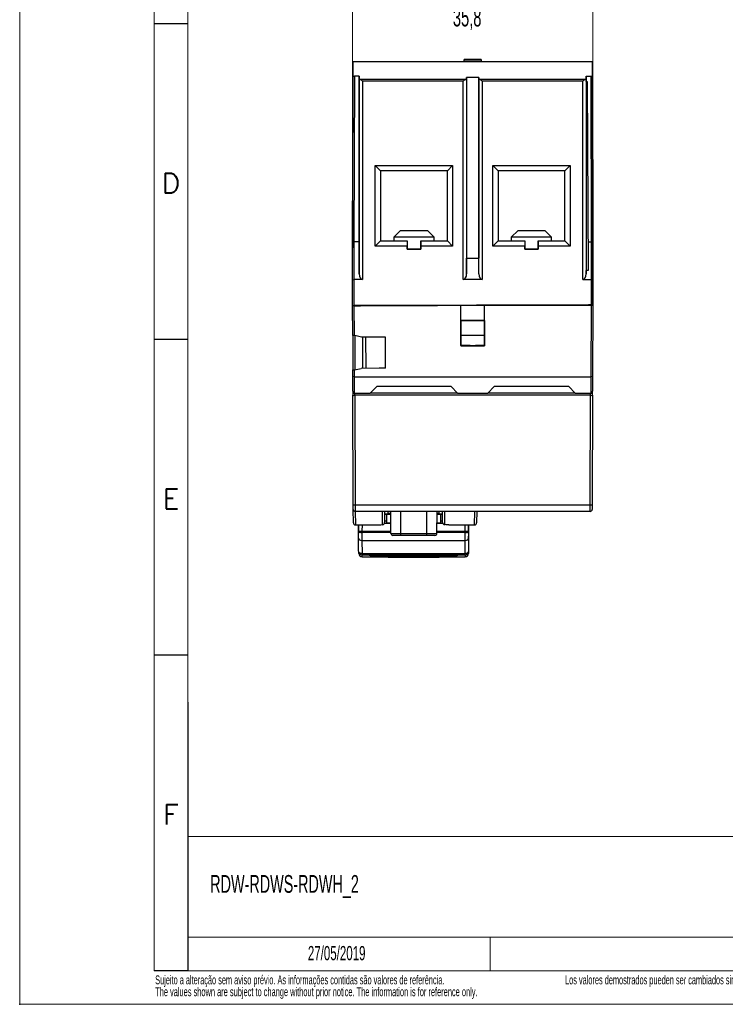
# Model space of a CAD drawing. Header units: millimetres. Extents: x 0 to 210, y 0 to 297.
# Tile 1 of 4: x 0 to 105, y 0 to 147. Entities that reach past the tile are written whole.
import ezdxf

# ---------------------------------------------------------------- set-up
doc = ezdxf.new("R2010")
doc.units = ezdxf.units.MM
doc.header["$PDSIZE"] = -1
doc.layers.add('FORMATO', color=7, linetype='Continuous')
doc.layers.add('LEGENDA', color=7, linetype='Continuous')
doc.styles.add('SLDTEXTSTYLE0', font='ROMANS')
doc.styles.add('SLDTEXTSTYLE1', font='TXT', dxfattribs={"width": 0.605})
doc.styles.add('SLDTEXTSTYLE2', font='TXT', dxfattribs={"width": 0.569583})
doc.dimstyles.new('SLDDIMSTYLE0', dxfattribs={"dimtxt": 2.7, "dimasz": 2.7, "dimexe": 0, "dimexo": 0.0625, "dimgap": 0.675, "dimtad": 0, "dimdec": 1, "dimrnd": 1e-09, "dimzin": 12, "dimdsep": 46, "dimtxsty": 'SLDTEXTSTYLE1', "dimsah": 1, "dimcen": 0.09, "dimadec": 0, "dimazin": 3, "dimtfac": 1, "dimtdec": 3, "dimtofl": 0, "dimtmove": 0, "dimatfit": 3, "dimfxl": 0, "dimfrac": 2, "dimtolj": 1, "dimtzin": 12, "dimarcsym": 0})

# ---------------------------------------------------------------- blocks, each defined once
blk = doc.blocks.new('SW_NOTE_0')
at = {"color": 0, "linetype": 'Continuous', "lineweight": 0, "attachment_point": 1}
for s, insert, char_height, style in [('Sujeito a alteração sem aviso prévio. As informações contidas são valores de referência.                                                           Los valores demostrados pueden ser cambiados sin aviso previo. La información és de referencia solamente.', (0, 1.71), 1.32292, 'SLDTEXTSTYLE2'), ('The values shown are subject to change without prior notice. The information is for reference only.', (0, -0.06), 1.3229, 'SLDTEXTSTYLE1')]:
    blk.add_mtext(s, dxfattribs=dict(at, insert=insert, char_height=char_height, style=style))
blk = doc.blocks.new('_D_6')
at = {"color": 7, "linetype": 'Continuous', "lineweight": 18}
for p, q in [((63.61, 153.03), (62.85, 153.03)), ((62.85, 153.03), (62.85, 148.83)), ((71.22, 153.03), (71.99, 153.03)), ((71.99, 153.03), (71.99, 148.83)), ((49.53, 105.1), (49.53, 149.94)), ((85.3, 105.19), (85.3, 149.94)), ((49.53, 149.19), (60.74, 149.19)), ((62.85, 148.83), (63.61, 148.83)), ((71.99, 148.83), (71.22, 148.83)), ((85.3, 149.19), (74.1, 149.19))]:
    blk.add_line(p, q, dxfattribs=at)
for points in [[(49.53, 149.19), (52.23, 148.84), (52.23, 149.54)], [(85.3, 149.19), (82.6, 149.54), (82.6, 148.84)]]:
    blk.add_solid(points, dxfattribs=at)
at = {"color": 7, "linetype": 'Continuous', "lineweight": 18, "char_height": 2.7, "attachment_point": 1, "style": 'SLDTEXTSTYLE1'}
for s, insert in [('1,408', (63.61, 152.31)), ('35,8', (64.46, 148.32))]:
    blk.add_mtext(s, dxfattribs=dict(at, insert=insert))

msp = doc.modelspace()

# ---------------------------------------------------------------- linework, layer by layer
at = {"color": 7, "linetype": 'Continuous', "lineweight": 25}
for p, q in [((49.6, 138.36), (49.61, 140.41)), ((49.61, 140.41), (85.22, 140.41)), ((68.66, 140.69), (66.16, 140.69)), ((66.16, 140.69), (66.16, 140.68)), ((66.16, 140.43), (66.16, 140.68)), ((66.16, 140.41), (66.16, 140.43)), ((68.66, 140.69), (68.66, 140.68)), ((68.66, 140.68), (68.66, 140.43)), ((68.66, 140.41), (68.66, 140.43)), ((85.22, 138.36), (85.22, 140.41)), ((49.51, 104.01), (49.6, 138.36)), ((49.54, 113.51), (49.61, 138.24)), ((49.61, 138.24), (49.6, 138.36)), ((49.61, 138.24), (49.81, 138.21)), ((49.81, 138.21), (49.74, 113.57)), ((50.51, 138.21), (49.81, 138.21)), ((50.52, 137.81), (50.51, 138.21)), ((50.51, 138.21), (50.51, 113.57)), ((68.31, 138.01), (66.51, 138.01)), ((66.51, 137.81), (66.51, 138.01)), ((66.51, 138.01), (66.51, 111.14)), ((68.32, 137.81), (68.31, 138.01)), ((68.31, 138.01), (68.31, 111.14)), ((84.31, 138.21), (85.02, 138.21)), ((84.31, 138.21), (84.31, 137.81)), ((84.31, 137.41), (84.31, 138.21)), ((85.02, 138.21), (85.22, 138.24)), ((85.09, 113.57), (85.02, 138.21)), ((85.22, 138.24), (85.22, 138.36)), ((85.31, 104.19), (85.22, 138.36)), ((85.22, 138.24), (85.29, 113.51)), ((50.52, 108.8), (50.52, 137.81)), ((50.52, 136.92), (50.52, 137.41)), ((50.52, 137.41), (50.52, 137.41)), ((50.52, 137.41), (50.52, 136.92)), ((50.58, 137.78), (66.44, 137.78)), ((51.02, 137.48), (51.02, 107.94)), ((66.01, 137.48), (51.02, 137.48)), ((66.01, 107.94), (66.01, 137.48)), ((66.51, 137.81), (66.51, 108.8)), ((68.32, 108.8), (68.32, 137.81)), ((68.38, 137.78), (84.24, 137.78)), ((68.82, 137.48), (68.82, 107.94)), ((83.81, 137.48), (68.82, 137.48)), ((83.81, 107.94), (83.81, 137.48)), ((84.31, 137.81), (84.31, 108.8)), ((84.31, 137.41), (84.31, 109.29)), ((84.31, 137.41), (84.46, 137.41)), ((84.46, 137.41), (84.61, 109.29)), ((52.9, 124.92), (64.42, 124.92)), ((52.9, 112.91), (52.9, 124.92)), ((52.9, 124.92), (53.69, 124.14)), ((63.64, 124.14), (64.42, 124.92)), ((64.42, 124.92), (64.42, 112.91)), ((70.4, 124.92), (81.92, 124.92)), ((70.4, 112.91), (70.4, 124.92)), ((70.4, 124.92), (71.19, 124.14)), ((81.92, 124.92), (81.14, 124.14)), ((81.92, 124.92), (81.92, 112.91)), ((53.69, 124.14), (53.69, 113.69)), ((63.64, 124.14), (53.69, 124.14)), ((63.64, 113.69), (63.64, 124.14)), ((71.19, 124.14), (71.19, 113.69)), ((81.14, 124.14), (71.19, 124.14)), ((81.14, 113.69), (81.14, 124.14)), ((56.66, 115.25), (55.66, 114.25)), ((56.66, 115.25), (60.66, 115.25)), ((61.66, 114.25), (60.66, 115.25)), ((74.16, 115.25), (73.16, 114.25)), ((74.16, 115.25), (78.16, 115.25)), ((79.16, 114.25), (78.16, 115.25)), ((49.54, 113.51), (49.74, 113.57)), ((49.54, 107.89), (49.54, 113.51)), ((49.74, 113.57), (49.74, 107.94)), ((50.51, 113.57), (49.74, 113.57)), ((49.74, 113.57), (49.74, 113.57)), ((50.51, 113.57), (50.52, 108.8)), ((52.9, 112.91), (53.69, 113.69)), ((53.69, 113.69), (57.66, 113.69)), ((55.66, 114.25), (55.66, 113.69)), ((61.66, 114.25), (55.66, 114.25)), ((57.66, 113.69), (57.66, 112.91)), ((57.66, 113.69), (57.66, 112.46)), ((59.67, 113.69), (59.67, 112.46)), ((59.67, 112.91), (59.67, 113.69)), ((59.67, 113.69), (63.64, 113.69)), ((61.66, 113.69), (61.66, 114.25)), ((63.64, 113.69), (64.42, 112.91)), ((70.4, 112.91), (71.19, 113.69)), ((71.19, 113.69), (75.16, 113.69)), ((73.16, 114.25), (73.16, 113.69)), ((79.16, 114.25), (73.16, 114.25)), ((75.16, 113.69), (75.16, 112.91)), ((75.16, 113.69), (75.16, 112.46)), ((77.17, 113.69), (77.17, 112.46)), ((77.17, 112.91), (77.17, 113.69)), ((77.17, 113.69), (81.14, 113.69)), ((79.16, 113.69), (79.16, 114.25)), ((81.14, 113.69), (81.92, 112.91)), ((84.59, 113.57), (85.09, 113.57)), ((85.09, 107.94), (85.09, 113.57)), ((85.09, 113.57), (85.09, 113.57)), ((85.09, 113.57), (85.29, 113.51)), ((85.29, 113.51), (85.29, 107.88)), ((57.66, 112.91), (52.9, 112.91)), ((57.66, 112.46), (57.66, 112.91)), ((59.67, 112.46), (57.66, 112.46)), ((57.66, 112.46), (57.66, 112.46)), ((57.66, 112.46), (59.67, 112.46)), ((59.67, 112.46), (59.67, 112.91)), ((64.42, 112.91), (59.67, 112.91)), ((59.67, 112.46), (59.67, 112.46)), ((75.16, 112.91), (70.4, 112.91)), ((75.16, 112.46), (75.16, 112.91)), ((77.17, 112.46), (75.16, 112.46)), ((75.16, 112.46), (75.16, 112.46)), ((75.16, 112.46), (77.17, 112.46)), ((77.17, 112.46), (77.17, 112.91)), ((81.92, 112.91), (77.17, 112.91)), ((77.17, 112.46), (77.17, 112.46)), ((66.51, 108.8), (66.51, 111.14)), ((66.51, 111.14), (68.31, 111.14)), ((68.32, 108.8), (68.31, 111.14)), ((49.51, 109.4), (49.53, 109.4)), ((49.52, 107.09), (49.51, 109.4)), ((84.31, 108.8), (84.31, 109.29)), ((84.61, 109.29), (84.31, 109.29)), ((85.3, 109.4), (85.31, 109.4)), ((85.31, 107.09), (85.31, 109.4)), ((49.53, 104.01), (49.54, 107.89)), ((49.54, 107.89), (49.74, 107.94)), ((49.74, 107.94), (49.73, 104.01)), ((49.74, 107.94), (49.74, 107.94)), ((51.02, 107.94), (49.74, 107.94)), ((68.82, 107.94), (66.01, 107.94)), ((83.81, 107.94), (85.09, 107.94)), ((85.09, 107.94), (85.09, 107.94)), ((85.1, 104.19), (85.09, 107.94)), ((85.09, 107.94), (85.29, 107.88)), ((85.29, 107.88), (85.3, 104.19)), ((50.69, 104.01), (85.1, 104.19)), ((84.64, 104.18), (67.96, 104.1)), ((73.16, 104.12), (73.16, 104.1)), ((79.16, 104.1), (79.16, 104.15)), ((84.64, 104.19), (84.64, 104.18)), ((85.31, 104.19), (84.64, 104.18)), ((85.3, 104.19), (85.1, 104.19)), ((85.3, 104.1), (85.3, 104.19)), ((85.31, 104.19), (85.3, 104.19)), ((85.31, 104.19), (85.31, 104.19)), ((49.51, 104.01), (49.53, 104.01)), ((49.53, 104.01), (49.51, 104.01)), ((49.55, 99.6), (49.53, 104.01)), ((49.73, 104.01), (49.53, 104.01)), ((49.73, 104.1), (65.66, 104.1)), ((49.73, 104.01), (49.75, 99.6)), ((49.73, 104.01), (50.69, 104.01)), ((65.66, 104.1), (69.16, 104.1)), ((69.16, 101.85), (69.16, 104.1)), ((69.16, 104.1), (85.1, 104.1)), ((85.06, 93.44), (85.1, 104.1)), ((85.1, 104.1), (85.3, 104.1)), ((85.3, 104.1), (85.26, 93.52)), ((65.65, 101.85), (65.66, 101.85)), ((65.65, 101.85), (65.65, 98.08)), ((65.65, 101.85), (65.65, 101.85)), ((65.65, 99.6), (65.65, 101.85)), ((65.65, 101.85), (69.18, 101.85)), ((69.16, 101.85), (65.66, 101.85)), ((69.16, 101.85), (69.18, 101.85)), ((69.18, 98.08), (69.18, 101.85)), ((69.18, 101.85), (69.18, 101.85)), ((69.18, 101.85), (69.18, 99.6)), ((49.75, 99.6), (49.55, 99.6)), ((49.55, 99.6), (49.57, 94.47)), ((49.89, 99.6), (49.75, 99.6)), ((50.84, 99.36), (49.89, 99.6)), ((49.89, 99.6), (49.89, 94.49)), ((54.41, 99.35), (50.84, 99.36)), ((51.03, 99.36), (51.03, 94.72)), ((51.48, 99.36), (51.51, 94.72)), ((54.41, 94.75), (54.41, 99.35)), ((69.18, 99.6), (65.65, 99.6)), ((65.66, 98.1), (65.66, 99.6)), ((69.16, 99.6), (69.16, 98.1)), ((65.66, 98.1), (65.65, 98.08)), ((65.65, 98.08), (69.18, 98.08)), ((67.01, 98.1), (65.66, 98.1)), ((67.01, 98.1), (67.81, 98.1)), ((69.16, 98.1), (67.81, 98.1)), ((69.16, 98.1), (69.18, 98.08)), ((49.57, 93.52), (49.57, 94.47)), ((49.57, 94.47), (49.77, 94.47)), ((49.77, 94.47), (49.77, 93.44)), ((49.77, 94.47), (49.82, 94.47)), ((49.82, 94.47), (50.79, 94.71)), ((54.41, 94.75), (50.79, 94.71)), ((53.47, 94.74), (53.47, 94.75)), ((54.41, 94.75), (53.47, 94.75)), ((49.77, 93.44), (49.57, 93.52)), ((49.58, 91.29), (49.57, 93.52)), ((49.77, 93.44), (85.06, 93.44)), ((49.77, 93.44), (49.78, 91.01)), ((85.05, 91.01), (85.06, 93.44)), ((85.26, 93.52), (85.06, 93.44)), ((85.06, 93.44), (85.06, 93.44)), ((85.26, 93.52), (85.25, 91.29)), ((49.58, 91.29), (49.58, 90.7)), ((49.88, 91), (52.16, 91)), ((49.88, 90.7), (49.88, 91)), ((52.16, 91), (53.13, 92)), ((65.16, 91), (52.16, 91)), ((64.2, 92), (53.13, 92)), ((64.2, 92), (65.16, 91)), ((65.16, 91), (69.66, 91)), ((69.66, 91), (70.63, 92)), ((82.66, 91), (69.66, 91)), ((81.7, 92), (70.63, 92)), ((81.7, 92), (82.66, 91)), ((82.66, 91), (84.95, 91)), ((84.95, 90.7), (84.95, 91)), ((85.25, 90.7), (85.25, 91.29)), ((49.64, 74.39), (49.58, 90.7)), ((84.95, 90.7), (49.88, 90.7)), ((49.88, 90.7), (49.94, 74.39)), ((84.89, 74.39), (84.95, 90.7)), ((85.25, 90.7), (85.19, 74.39)), ((49.64, 73.69), (49.64, 74.39)), ((49.65, 71.69), (49.64, 73.69)), ((49.94, 74.39), (84.89, 74.39)), ((49.94, 74.39), (49.94, 73.4)), ((84.89, 73.4), (49.94, 73.4)), ((54.31, 73.4), (54.3, 71.76)), ((54.81, 73.09), (54.81, 73.4)), ((55.24, 70.11), (55.22, 73.4)), ((62.09, 70.11), (62.11, 73.4)), ((62.41, 73.09), (62.41, 73.4)), ((62.93, 71.76), (62.92, 73.4)), ((68.01, 73.4), (68, 71.69)), ((84.89, 73.4), (84.89, 74.39)), ((85.19, 74.39), (85.19, 73.69)), ((55.23, 72.97), (54.3, 72.97)), ((55.23, 72.92), (54.3, 72.92)), ((54.3, 72.01), (54.61, 72.01)), ((54.61, 71.64), (54.61, 72.92)), ((55.22, 73.09), (54.81, 73.09)), ((62.41, 73.09), (62.1, 73.09)), ((62.92, 72.97), (62.1, 72.97)), ((62.93, 72.92), (62.1, 72.92)), ((62.61, 72.92), (62.61, 71.64)), ((62.61, 72.01), (62.93, 72.01)), ((49.95, 71.4), (53.36, 71.4)), ((50.43, 70.6), (50.42, 71.4)), ((50.42, 69.41), (50.43, 70.48)), ((50.44, 71.4), (50.43, 70.5)), ((50.43, 70.5), (50.43, 70.14)), ((50.93, 70.26), (50.93, 70.47)), ((54.01, 71.43), (54, 71.43)), ((55.23, 71.64), (54.61, 71.64)), ((62.61, 71.64), (62.1, 71.64)), ((63.23, 71.43), (63.22, 71.43)), ((63.87, 71.4), (67.7, 71.4)), ((66.29, 70.47), (66.29, 70.26)), ((66.8, 70.5), (66.79, 71.4)), ((66.79, 70.48), (66.8, 69.41)), ((66.8, 70.62), (66.81, 71.4)), ((66.8, 70.11), (66.8, 70.5)), ((50.42, 69.76), (50.41, 69.76)), ((50.41, 69.4), (50.41, 69.76)), ((50.44, 67.46), (50.41, 69.4)), ((50.42, 69.76), (50.43, 70.14)), ((50.42, 69.41), (50.42, 69.76)), ((50.91, 69.08), (50.94, 67.14)), ((50.91, 69.08), (50.92, 69.08)), ((50.93, 70.26), (50.92, 69.08)), ((50.92, 69.08), (66.31, 69.08)), ((55.24, 70.11), (56.71, 70.11)), ((56.71, 69.82), (55.54, 69.82)), ((56.71, 70.11), (60.61, 70.11)), ((56.71, 69.82), (56.71, 70.11)), ((60.61, 69.82), (56.71, 69.82)), ((60.61, 70.11), (62.09, 70.11)), ((60.61, 69.82), (60.61, 70.11)), ((61.79, 69.82), (60.61, 69.82)), ((66.31, 69.08), (66.29, 70.26)), ((66.29, 67.14), (66.31, 69.08)), ((66.31, 69.08), (66.31, 69.08)), ((66.81, 69.4), (66.79, 67.46)), ((66.8, 70.11), (66.8, 69.73)), ((66.8, 69.73), (66.8, 69.41)), ((66.81, 69.73), (66.8, 69.73)), ((66.81, 69.4), (66.81, 69.73)), ((50.94, 67.14), (66.29, 67.14)), ((50.94, 66.96), (66.29, 66.96)), ((50.95, 66.63), (54.71, 66.63)), ((52.24, 66.77), (51.9, 66.96)), ((51.91, 66.96), (52.24, 66.77)), ((52.24, 66.77), (64.99, 66.77)), ((53.66, 66.72), (53.54, 66.77)), ((53.57, 66.77), (53.66, 66.72)), ((53.66, 66.72), (63.57, 66.72)), ((54.54, 66.69), (54.54, 66.72)), ((54.88, 66.57), (54.54, 66.69)), ((54.68, 66.72), (54.88, 66.57)), ((54.88, 66.57), (62.35, 66.57)), ((62.35, 66.57), (62.55, 66.72)), ((62.69, 66.69), (62.35, 66.57)), ((62.52, 66.63), (66.28, 66.63)), ((62.69, 66.72), (62.69, 66.69)), ((63.57, 66.72), (63.66, 66.77)), ((63.69, 66.77), (63.57, 66.72)), ((64.99, 66.77), (65.32, 66.96)), ((65.33, 66.96), (64.99, 66.77))]:
    msp.add_line(p, q, dxfattribs=at)
at = {"color": 1, "linetype": 'Continuous', "lineweight": 25}
for p, q in [((65.66, 101.85), (65.66, 104.09)), ((49.94, 73.4), (49.95, 71.4)), ((54, 71.43), (54.01, 73.4)), ((56.71, 70.11), (56.71, 73.4)), ((60.61, 70.11), (60.61, 73.4)), ((63.22, 73.4), (63.23, 71.43)), ((67.7, 71.4), (67.71, 73.4)), ((54.3, 71.98), (54.61, 71.98)), ((62.61, 71.98), (62.93, 71.98)), ((50.43, 70.48), (50.44, 71.4)), ((50.43, 70.64), (50.43, 71.4)), ((50.94, 71.4), (50.93, 70.47)), ((50.93, 70.47), (55.24, 70.47)), ((55.23, 71.59), (54.25, 71.59)), ((62.09, 70.47), (66.29, 70.47)), ((62.98, 71.59), (62.1, 71.59)), ((66.29, 70.47), (66.29, 71.4)), ((66.79, 71.4), (66.79, 70.48)), ((55.24, 70.26), (50.93, 70.26)), ((66.29, 70.26), (62.09, 70.26)), ((50.94, 67.14), (50.94, 66.96)), ((50.95, 66.65), (54.64, 66.65)), ((50.95, 66.65), (50.95, 66.63)), ((62.59, 66.65), (66.28, 66.65)), ((66.28, 66.63), (66.28, 66.65)), ((66.29, 66.96), (66.29, 67.14))]:
    msp.add_line(p, q, dxfattribs=at)
at = {"color": 7, "linetype": 'Continuous', "lineweight": 18}
msp.add_line((70, 10), (70, 5), dxfattribs=at)
at = {"color": 7, "linetype": 'Continuous', "lineweight": 25, "flags": 128}
for points in [[(66.16, 140.68), (66.44, 140.68), (66.74, 140.69), (67.07, 140.69), (67.41, 140.69), (67.76, 140.69), (68.09, 140.69), (68.39, 140.68), (68.66, 140.68)], [(50.43, 70.48), (50.44, 70.44), (50.47, 70.39), (50.52, 70.36), (50.58, 70.32), (50.66, 70.3), (50.74, 70.28), (50.84, 70.26), (50.93, 70.26)], [(53.36, 71.4), (53.35, 71.4), (53.42, 71.4), (53.55, 71.41), (53.73, 71.42), (53.95, 71.43), (54, 71.43)], [(66.29, 70.26), (66.39, 70.26), (66.49, 70.28), (66.57, 70.3), (66.65, 70.32), (66.71, 70.36), (66.76, 70.39), (66.78, 70.44), (66.79, 70.48)], [(50.94, 67.14), (50.84, 67.14), (50.75, 67.16), (50.66, 67.19), (50.58, 67.23), (50.52, 67.28), (50.48, 67.33), (50.45, 67.4), (50.44, 67.46)], [(66.79, 67.46), (66.78, 67.4), (66.75, 67.33), (66.71, 67.28), (66.65, 67.23), (66.57, 67.19), (66.48, 67.16), (66.39, 67.14), (66.29, 67.14)]]:
    msp.add_lwpolyline(points, dxfattribs=at)
at = {"color": 7, "linetype": 'Continuous', "lineweight": 25}
for centre, radius, start, end in [((67.41, -335.76), 476.19, 89.8496, 90.1504), ((49.37, 135.52), 2.56, 49.8892, 61.7357), ((67.93, 135.12), 3.04, 119.207, 129.1681), ((67.17, 135.52), 2.56, 49.8892, 61.7357), ((85.73, 135.12), 3.04, 119.207, 129.1681), ((49.88, 91.3), 0.3, 180.2, 250.7287), ((49.88, 91.3), 0.3, 250.7287, 270), ((84.95, 91.3), 0.3, 270, 289.171), ((84.95, 91.3), 0.3, 289.171, 359.8), ((49.75, 105.02), 14.33, 269.3, 270.5), ((85.07, 105.02), 14.33, 269.5, 270.7), ((49.81, 88.72), 14.33, 269.3, 270.5), ((49.94, 73.7), 0.3, 180.2, 270), ((85.02, 88.72), 14.33, 269.5, 270.7), ((84.89, 73.7), 0.3, 270, 359.8), ((49.95, 71.7), 0.3, 180.2, 270.9719), ((50.93, 88.22), 17.75, 268.4033, 270.0174), ((53.96, 71.76), 0.339, 278.1326, 359.4273), ((63.27, 71.76), 0.34, 180.7177, 261.7223), ((63.21, 63.9), 7.53, 84.9656, 89.8647), ((66.3, 88.22), 17.75, 269.9826, 271.5967), ((67.7, 71.7), 0.3, 270.9663, 359.7), ((55.54, 70.12), 0.3, 180.25, 270), ((61.79, 70.12), 0.3, 270, 359.75), ((50.94, 67.46), 0.5, 180.6616, 270), ((66.29, 67.46), 0.5, 270, 359.3384), ((50.94, 67.14), 0.488, 181.6204, 271.4438), ((50.95, 67.13), 0.5, 181.418, 270), ((66.29, 67.14), 0.488, 268.5562, 358.3796), ((66.28, 67.13), 0.5, 270, 358.582)]:
    msp.add_arc(centre, radius, start, end, dxfattribs=at)
for centre, major_axis, ratio, start_param, end_param in [((51.02, 137.81), (0.5, 0), 0.143791, 3.144211, 3.648409), ((66.01, 137.81), (0.5, 0), 0.143791, 5.776369, 6.277949), ((68.82, 137.81), (0.5, 0), 0.143791, 3.146829, 3.648409), ((83.81, 137.81), (0.5, 0), 0.143791, 5.776369, 6.280567), ((51.02, 108.8), (0, 0.866), 0.57735, 1.573414, 3.141593), ((66.01, 108.8), (0, 0.866), 0.57735, 3.141593, 4.707153), ((68.82, 108.8), (0, 0.866), 0.57735, 1.576032, 3.141593), ((83.81, 108.8), (0, 0.866), 0.57735, 3.141593, 4.709771), ((50.91, 69.4), (0.5, 0), 0.648239, 3.141537, 4.712258), ((50.92, 69.41), (0.5, 0.001), 0.669761, 3.139806, 4.708407), ((66.3, 69.41), (0.5, -0.001), 0.669761, 4.716371, 6.284972), ((66.31, 69.4), (0.5, 0), 0.648239, 4.71252, 6.283241), ((50.49, 59.97), (-0.05, 7.5), 0.005657, 5.980362, 6.117109), ((66.74, 59.97), (0.05, 7.5), 0.005657, 0.166077, 0.302824)]:
    msp.add_ellipse(centre, major_axis=major_axis, ratio=ratio, start_param=start_param, end_param=end_param, dxfattribs=at)
at = {"color": 1, "linetype": 'Continuous', "lineweight": 25}
for centre, major_axis, start_param, end_param in [((50.99, 59.97), (-0.05, 7), 5.980356, 6.233745), ((66.24, 59.97), (0.05, 7), 0.04944, 0.302829)]:
    msp.add_ellipse(centre, major_axis=major_axis, ratio=0.006061, start_param=start_param, end_param=end_param, dxfattribs=at)
at = {"layer": 'FORMATO', "lineweight": 18}
for p, q in [((0, 297), (0, 0)), ((20, 287), (20, 5)), ((25, 287), (25, 5)), ((25, 25), (205, 25)), ((25, 10), (59, 10)), ((59, 10), (179, 10)), ((25, 5), (205, 5)), ((0, 0), (210, 0))]:
    msp.add_line(p, q, dxfattribs=at)
at = {"layer": 'FORMATO'}
for p, q in [((25, 146), (20, 146)), ((25, 99), (20, 99)), ((25, 52), (20, 52)), ((25, 45), (25, 40)), ((25, 40), (25, 5)), ((25, 5), (20, 5))]:
    msp.add_line(p, q, dxfattribs=at)
at = {"layer": 'FORMATO', "color": 7}
msp.add_point((0, 0), dxfattribs=at)

# ---------------------------------------------------------------- block references
at = {"color": 7, "linetype": 'Continuous', "lineweight": 0}
msp.add_blockref('SW_NOTE_0', (20.16, 2.59), dxfattribs=at)

# ---------------------------------------------------------------- texts
at = {"layer": 'FORMATO', "char_height": 3, "attachment_point": 2, "style": 'SLDTEXTSTYLE0'}
for s, insert in [('D', (22.5, 123.78)), ('E', (22.51, 76.78)), ('F', (22.48, 29.78))]:
    msp.add_mtext(s, dxfattribs=dict(at, insert=insert))
at = {"layer": 'LEGENDA', "style": 'SLDTEXTSTYLE1'}
for s, insert, char_height, attachment_point in [('RDW-RDWS-RDWH_2', (28.35, 19.25), 2.6458, 1), ('27/05/2019', (47.17, 8.68), 2.117, 2)]:
    msp.add_mtext(s, dxfattribs=dict(at, insert=insert, char_height=char_height, attachment_point=attachment_point))

# ---------------------------------------------------------------- dimensions: what is measured, and where the dimension line sits
at = {"color": 7, "linetype": 'Continuous', "lineweight": 18}
dim = msp.add_linear_dim(base=(85.3, 149.19), p1=(49.53, 104.1), p2=(85.3, 104.19), dimstyle='SLDDIMSTYLE0', dxfattribs=at)
dim.commit()
dim.dimension.update_dxf_attribs({"geometry": '_D_6', "text_midpoint": (67.42, 149.19), "dimtype": 160})

doc.saveas('drawing.dxf')
